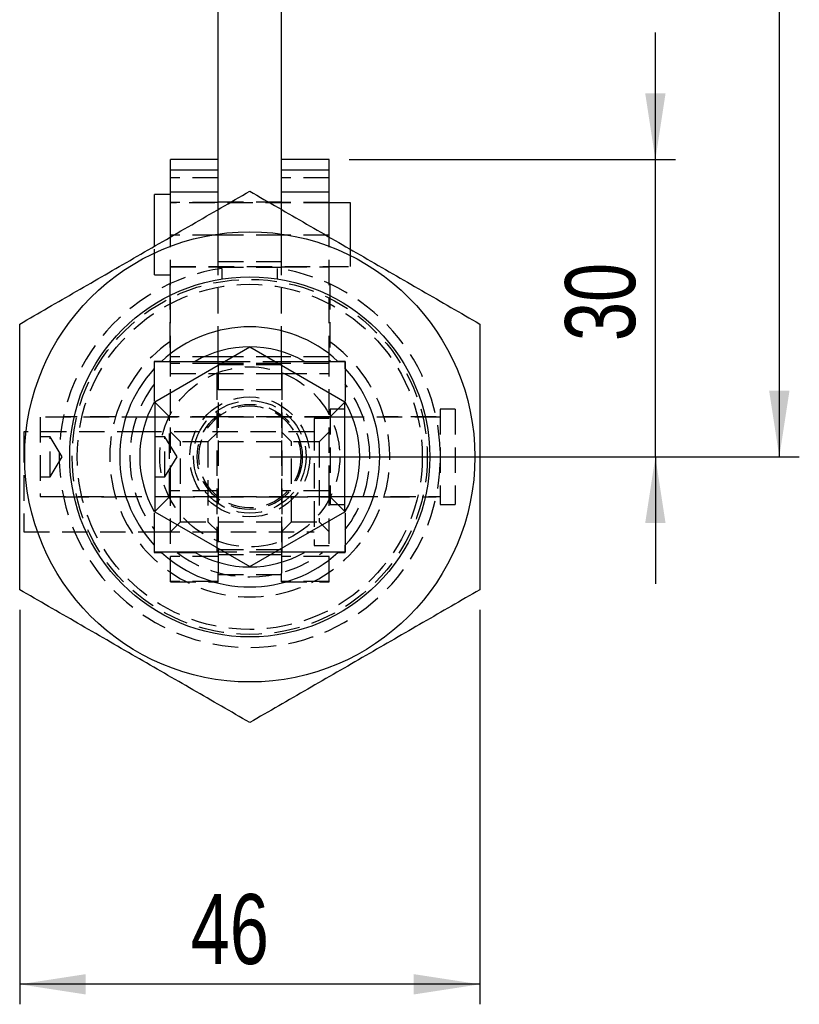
# Model space of a CAD drawing. Extents: x 101 to 797, y 38 to 582.
# Tile 18 of 25: x 388 to 466, y 334 to 432. Entities that reach past the tile are written whole.
import ezdxf

# ---------------------------------------------------------------- set-up
doc = ezdxf.new("R2010")
doc.units = 0
doc.header["$LTSCALE"] = 2
doc.linetypes.add('HIDDEN', pattern=[1.905, 1.27, -0.635])
doc.layers.get('0').update_dxf_attribs({"linetype": 'CONTINUOUS'})
doc.layers.add('FORMATO', color=179, linetype='CONTINUOUS')
doc.styles.add('SLDTEXTSTYLE0', font='TXT', dxfattribs={"width": 0.75})
doc.dimstyles.new('SLDDIMSTYLE0', dxfattribs={"dimtxt": 7, "dimasz": 6.604, "dimexe": 0, "dimexo": 0.0625, "dimgap": 1.75, "dimtad": 1, "dimdec": 0, "dimrnd": 1e-09, "dimzin": 12, "dimtxsty": 'SLDTEXTSTYLE0', "dimsah": 1, "dimcen": 0.09, "dimazin": 3, "dimtfac": 1, "dimtdec": 0, "dimtmove": 0, "dimatfit": 3, "dimtolj": 1, "dimtzin": 12})
doc.dimstyles.new('SLDDIMSTYLE3', dxfattribs={"dimtxt": 7, "dimasz": 6.604, "dimexe": 0, "dimexo": 0.0625, "dimgap": 1.75, "dimtad": 1, "dimdec": 3, "dimrnd": 1e-09, "dimzin": 12, "dimtxsty": 'SLDTEXTSTYLE0', "dimsah": 1, "dimcen": 0.09, "dimazin": 3, "dimtfac": 1, "dimtdec": 3, "dimtofl": 0, "dimtmove": 0, "dimatfit": 3, "dimtolj": 1, "dimtzin": 12})
doc.dimstyles.new('SLDDIMSTYLE5', dxfattribs={"dimtxt": 7, "dimasz": 6.604, "dimexe": 0, "dimexo": 0.0625, "dimgap": 1.75, "dimtad": 1, "dimdec": 0, "dimrnd": 1e-09, "dimzin": 12, "dimtxsty": 'SLDTEXTSTYLE0', "dimsah": 1, "dimcen": 0.09, "dimazin": 3, "dimtfac": 1, "dimtdec": 0, "dimtofl": 0, "dimtmove": 0, "dimatfit": 3, "dimtolj": 1, "dimtzin": 12})

# ---------------------------------------------------------------- blocks, each defined once
blk = doc.blocks.new('_D_10')
at = {"layer": 'FORMATO'}
for p, q in [((451.828, 418.189), (451.828, 430.889)), ((421.203, 418.189), (453.828, 418.189)), ((451.828, 388.465), (451.828, 418.189)), ((413.278, 388.465), (453.828, 388.465)), ((451.828, 388.465), (451.828, 375.765))]:
    blk.add_line(p, q, dxfattribs=at)
for points in [[(451.828, 418.189), (452.844, 424.793), (450.812, 424.793)], [(451.828, 388.465), (450.812, 381.861), (452.844, 381.861)]]:
    blk.add_solid(points, dxfattribs=at)
at = {"layer": 'FORMATO', "insert": (442.805, 400.046), "char_height": 7, "attachment_point": 1, "rotation": 90, "style": 'SLDTEXTSTYLE0'}
blk.add_mtext('30', dxfattribs=at)
blk = doc.blocks.new('_D_11')
at = {"layer": 'FORMATO'}
for p, q in [((388.278, 373.186), (388.278, 333.741)), ((434.278, 373.186), (434.278, 333.741)), ((434.278, 335.741), (388.278, 335.741))]:
    blk.add_line(p, q, dxfattribs=at)
for points in [[(388.278, 335.741), (394.882, 334.725), (394.882, 336.757)], [(434.278, 335.741), (427.674, 336.757), (427.674, 334.725)]]:
    blk.add_solid(points, dxfattribs=at)
at = {"layer": 'FORMATO', "insert": (405.385, 344.765), "char_height": 7, "attachment_point": 1, "style": 'SLDTEXTSTYLE0'}
blk.add_mtext('46', dxfattribs=at)
blk = doc.blocks.new('_D_12')
at = {"layer": 'FORMATO'}
for p, q in [((418.704, 534.567), (466.217, 534.567)), ((464.217, 534.567), (464.217, 388.465)), ((413.278, 388.465), (466.217, 388.465))]:
    blk.add_line(p, q, dxfattribs=at)
for points in [[(464.217, 534.567), (463.201, 527.963), (465.233, 527.963)], [(464.217, 388.465), (465.233, 395.069), (463.201, 395.069)]]:
    blk.add_solid(points, dxfattribs=at)
at = {"layer": 'FORMATO', "insert": (455.193, 459.206), "char_height": 7, "attachment_point": 1, "rotation": 90, "style": 'SLDTEXTSTYLE0'}
blk.add_mtext('146', dxfattribs=at)

msp = doc.modelspace()

# ---------------------------------------------------------------- linework, layer by layer
at = {"color": 7, "linetype": 'CONTINUOUS'}
for p, q in [((408.1033, 413.1896), (408.1033, 433.6031)), ((414.4533, 413.1896), (414.4533, 433.6065)), ((408.1033, 418.1966), (403.3533, 418.1966)), ((403.3533, 418.1886), (403.3533, 418.1966)), ((408.1033, 418.1886), (403.3533, 418.1886)), ((403.3533, 417.1147), (403.3533, 418.1886)), ((419.2033, 418.1966), (414.4533, 418.1966)), ((419.2033, 418.1886), (414.4533, 418.1886)), ((419.2033, 418.1886), (419.2033, 418.1966)), ((419.2033, 417.1147), (419.2033, 418.1886)), ((408.1033, 417.1147), (403.3533, 417.1147)), ((403.3533, 414.9438), (403.3533, 417.1147)), ((419.2033, 417.1147), (414.4533, 417.1147)), ((419.2033, 414.9438), (419.2033, 417.1147)), ((403.3533, 414.6797), (401.7533, 414.6797)), ((401.7533, 409.5177), (401.7533, 414.6797)), ((408.1033, 414.9438), (403.3533, 414.9438)), ((403.3533, 410.4472), (403.3533, 414.9438)), ((408.1033, 413.1896), (408.1033, 414.9438)), ((419.2033, 414.9438), (414.4533, 414.9438)), ((414.4533, 413.1896), (414.4533, 414.9438)), ((419.2033, 410.4472), (419.2033, 414.9438)), ((421.3533, 413.8547), (419.2033, 413.8547)), ((421.3533, 409.1758), (421.3533, 413.8547)), ((411.2783, 399.4343), (401.7783, 393.9494)), ((408.1033, 397.9896), (408.1033, 398.9964)), ((420.7783, 393.9494), (411.2783, 399.4343)), ((414.4533, 397.9896), (414.4533, 398.9964)), ((402.458, 398.0146), (401.7283, 398.0146)), ((401.7283, 398.0146), (401.7283, 397.2849)), ((401.7533, 397.9896), (408.7761, 397.9896)), ((401.7533, 394.0441), (401.7533, 397.9896)), ((403.3533, 397.9896), (403.3533, 398.0146)), ((413.7805, 397.9896), (420.8033, 397.9896)), ((419.2033, 397.9896), (419.2033, 398.0146)), ((420.8283, 398.0146), (420.0986, 398.0146)), ((420.8033, 397.9896), (420.8033, 394.0441)), ((420.8283, 397.2849), (420.8283, 398.0146)), ((401.7783, 393.9494), (401.7783, 382.9798)), ((420.7783, 382.9798), (420.7783, 393.9494)), ((401.7533, 392.4334), (401.0192, 392.4334)), ((421.5374, 392.4334), (420.8033, 392.4334)), ((401.7533, 390.959), (400.5648, 390.959)), ((420.8033, 384.4959), (421.5374, 384.4959)), ((401.7783, 382.9798), (411.2783, 377.495)), ((411.2783, 377.495), (420.7783, 382.9798)), ((401.7533, 378.9396), (401.7533, 382.8852)), ((420.8033, 382.8852), (420.8033, 378.9396)), ((401.7283, 380.959), (401.7533, 380.959)), ((401.7283, 379.6443), (401.7283, 378.9146)), ((420.8283, 378.9146), (420.8283, 379.6443)), ((401.7283, 378.9146), (402.458, 378.9146)), ((408.7761, 378.9396), (401.7533, 378.9396)), ((408.1033, 378.9396), (408.1033, 377.9328)), ((420.8033, 378.9396), (413.7805, 378.9396)), ((414.4533, 378.9396), (414.4533, 377.9328)), ((420.0986, 378.9146), (420.8283, 378.9146))]:
    msp.add_line(p, q, dxfattribs=at)
at = {"color": 7, "linetype": 'HIDDEN'}
for p, q in [((408.1033, 416.3756), (403.3533, 416.3756)), ((419.2033, 416.3756), (414.4533, 416.3756)), ((408.1033, 413.8797), (403.3533, 413.8797)), ((419.2033, 413.8547), (403.3533, 413.8547)), ((414.4533, 413.9297), (408.1033, 413.9297)), ((419.2033, 413.8797), (414.4533, 413.8797)), ((408.1033, 398.9964), (408.1033, 413.1896)), ((408.1033, 407.9719), (408.1033, 413.1896)), ((414.4533, 398.9964), (414.4533, 413.1896)), ((414.4533, 407.9719), (414.4533, 413.1896)), ((408.1033, 410.6199), (403.3533, 410.6199)), ((403.3533, 398.0146), (403.3533, 410.4472)), ((414.4533, 410.6199), (408.1033, 410.6199)), ((419.2033, 410.6199), (414.4533, 410.6199)), ((419.2033, 398.0146), (419.2033, 410.4472)), ((401.7533, 406.6797), (401.7533, 409.5177)), ((421.3533, 407.5047), (421.3533, 409.1758)), ((403.3533, 407.5047), (421.3533, 407.5047)), ((414.4533, 407.9719), (408.1033, 407.9719)), ((401.7533, 406.6797), (403.3533, 406.6797)), ((403.3533, 407.4797), (408.1033, 407.4797)), ((408.1033, 407.4297), (414.4533, 407.4297)), ((408.4944, 407.3101), (408.4944, 406.248)), ((414.0622, 406.248), (414.0622, 407.3101)), ((414.4533, 407.4797), (419.2033, 407.4797)), ((403.2783, 405.7534), (403.2783, 398.0146)), ((419.2783, 405.7534), (419.2783, 398.0146)), ((408.1033, 398.4646), (403.3533, 398.4646)), ((403.3533, 385.0641), (403.3533, 397.9896)), ((408.1033, 397.8073), (403.3533, 397.8073)), ((408.0283, 378.9396), (408.0283, 397.9896)), ((414.4533, 398.4646), (408.1033, 398.4646)), ((408.1033, 397.7146), (408.1033, 397.9896)), ((414.4533, 397.8073), (408.1033, 397.8073)), ((408.1033, 397.7146), (408.1033, 379.2206)), ((414.4533, 397.7146), (408.1033, 397.7146)), ((408.1033, 397.7086), (414.4533, 397.7086)), ((408.7761, 397.9896), (413.7805, 397.9896)), ((419.2033, 398.4646), (414.4533, 398.4646)), ((414.4533, 397.7146), (414.4533, 397.9896)), ((419.2033, 397.8073), (414.4533, 397.8073)), ((414.4533, 397.7146), (414.4533, 379.2206)), ((414.5283, 378.9396), (414.5283, 397.9896)), ((419.2033, 385.0641), (419.2033, 397.9896)), ((403.3533, 396.8105), (408.1033, 396.8105)), ((408.1033, 396.8105), (414.4533, 396.8105)), ((414.4533, 396.8105), (419.2033, 396.8105)), ((408.1033, 395.203), (414.4533, 395.203)), ((403.2533, 392.4646), (401.7533, 393.9646)), ((420.8033, 393.9646), (419.3033, 392.4646)), ((419.3033, 393.2271), (419.3033, 383.7021)), ((420.8033, 393.2271), (419.3033, 393.2271)), ((430.3283, 393.2271), (430.3283, 383.7021)), ((431.8283, 393.2271), (430.3283, 393.2271)), ((431.8283, 393.2271), (431.8283, 383.7021)), ((390.3283, 392.4334), (390.3283, 384.4959)), ((401.0192, 392.4334), (390.3283, 392.4334)), ((397.8483, 392.4646), (392.65, 392.4646)), ((401.8033, 392.4334), (401.7533, 392.4334)), ((419.3033, 392.4334), (401.8033, 392.4334)), ((403.2533, 384.4646), (403.2533, 392.4646)), ((408.0283, 392.4646), (403.2533, 392.4646)), ((408.1033, 392.4646), (408.0283, 392.4646)), ((414.4533, 392.4646), (408.1033, 392.4646)), ((414.5283, 392.4646), (414.4533, 392.4646)), ((419.3033, 392.4646), (414.5283, 392.4646)), ((417.7033, 392.309), (417.7033, 391.6463)), ((419.2033, 392.309), (417.7033, 392.309)), ((420.8033, 392.4334), (419.3033, 392.4334)), ((430.3283, 392.4334), (421.5374, 392.4334)), ((429.9139, 392.4646), (424.703, 392.4646)), ((388.7033, 390.959), (388.7033, 390.4372)), ((400.5648, 390.959), (388.7033, 390.959)), ((417.7033, 390.959), (401.7533, 390.959)), ((404.3533, 389.959), (403.3533, 390.959)), ((408.1033, 390.959), (407.1033, 389.959)), ((415.4533, 389.959), (414.4533, 390.959)), ((417.7033, 391.6463), (417.7033, 379.609)), ((419.2033, 390.959), (418.2033, 389.959)), ((388.7033, 390.4372), (388.7033, 380.959)), ((391.3283, 390.4646), (390.3283, 390.4646)), ((391.3283, 386.4646), (391.3283, 390.4646)), ((392.53, 388.4646), (391.3283, 390.4646)), ((402.8033, 390.4646), (401.8033, 390.4646)), ((402.8033, 386.4646), (402.8033, 390.4646)), ((404.005, 388.4646), (402.8033, 390.4646)), ((404.3533, 389.9429), (404.3533, 389.959)), ((407.1033, 389.959), (404.3533, 389.959)), ((404.3533, 381.959), (404.3533, 389.9429)), ((407.1033, 389.959), (407.1033, 381.959)), ((414.4533, 389.959), (408.1033, 389.959)), ((415.4533, 389.9429), (415.4533, 389.959)), ((418.2033, 389.959), (415.4533, 389.959)), ((415.4533, 381.959), (415.4533, 389.9429)), ((418.2033, 389.959), (418.2033, 381.959)), ((391.3283, 386.4646), (392.53, 388.4646)), ((402.8033, 386.4646), (404.005, 388.4646)), ((390.3283, 386.4646), (391.3283, 386.4646)), ((401.8033, 386.4646), (402.8033, 386.4646)), ((408.1033, 385.0641), (403.3533, 385.0641)), ((403.3533, 375.959), (403.3533, 385.0641)), ((419.2033, 385.0641), (414.4533, 385.0641)), ((419.2033, 375.959), (419.2033, 385.0641)), ((390.3283, 384.4959), (401.8033, 384.4959)), ((392.6427, 384.4646), (397.8535, 384.4646)), ((401.7533, 382.9646), (403.2533, 384.4646)), ((401.8033, 384.4959), (419.3033, 384.4959)), ((403.2533, 384.4646), (408.0283, 384.4646)), ((408.0283, 384.4646), (408.1033, 384.4646)), ((408.1033, 384.4646), (414.4533, 384.4646)), ((414.4533, 384.4646), (414.5283, 384.4646)), ((414.5283, 384.4646), (419.3033, 384.4646)), ((419.3033, 384.4959), (420.8033, 384.4959)), ((419.3033, 384.4646), (420.8033, 382.9646)), ((421.5374, 384.4959), (430.3283, 384.4959)), ((424.7082, 384.4646), (429.9066, 384.4646)), ((419.3033, 383.7021), (420.8033, 383.7021)), ((430.3283, 383.7021), (431.8283, 383.7021)), ((403.3533, 380.959), (404.3533, 381.959)), ((404.3533, 381.959), (407.1033, 381.959)), ((407.1033, 381.959), (408.1033, 380.959)), ((408.1033, 381.959), (414.4533, 381.959)), ((414.4533, 380.959), (415.4533, 381.959)), ((415.4533, 381.959), (418.2033, 381.959)), ((418.2033, 381.959), (419.2033, 380.959)), ((388.7033, 380.959), (401.7283, 380.959)), ((401.7533, 380.959), (417.7033, 380.959)), ((408.1033, 379.2206), (414.4533, 379.2206)), ((408.1033, 379.2206), (408.1033, 378.9396)), ((414.4533, 379.2206), (414.4533, 378.9396)), ((417.7033, 379.609), (419.2033, 379.609)), ((408.1033, 378.5047), (403.3533, 378.5047)), ((404.0121, 378.9146), (405.8196, 378.9146)), ((408.1033, 378.6918), (414.4533, 378.6918)), ((413.7805, 378.9396), (408.7761, 378.9396)), ((419.2033, 378.5047), (414.4533, 378.5047)), ((408.1033, 377.9328), (408.1033, 376.852)), ((414.4533, 377.9328), (414.4533, 376.852)), ((408.1033, 375.9991), (403.3533, 375.9991)), ((408.1033, 375.959), (408.1033, 376.852)), ((408.1033, 376.715), (414.4533, 376.715)), ((408.1033, 376.709), (414.4533, 376.709)), ((414.4533, 375.959), (414.4533, 376.852)), ((419.2033, 375.9991), (414.4533, 375.9991)), ((403.3533, 375.959), (408.1033, 375.959)), ((414.4533, 375.959), (419.2033, 375.959))]:
    msp.add_line(p, q, dxfattribs=at)
at = {"color": 7, "linetype": 'CONTINUOUS'}
for radius in [22.5, 18]:
    msp.add_circle((411.2783, 388.4646), radius, dxfattribs=at)
at = {"color": 7, "linetype": 'HIDDEN'}
for radius in [17.75, 17.25, 9, 6, 5.6314, 5.25, 5.1]:
    msp.add_circle((411.2783, 388.4646), radius, dxfattribs=at)
for radius, start, end in [(19.05, 98.403042, 81.596958), (14, 124.849905, 55.150095), (12, 142.734037, 217.265963), (12, 322.734037, 37.265963), (12, 232.734037, 307.265963)]:
    msp.add_arc((411.2783, 388.4646), radius, start, end, dxfattribs=at)
at = {"color": 7, "linetype": 'CONTINUOUS'}
for radius, start, end in [(13, 47.274727, 132.725273), (11, 60.248038, 119.751962), (13, 137.274727, 222.725273), (13, 317.274727, 42.725273), (11, 150.248038, 209.751962), (11, 330.248038, 29.751962), (13, 227.274727, 312.725273), (11, 240.248038, 299.751962)]:
    msp.add_arc((411.2783, 388.4646), radius, start, end, dxfattribs=at)
for points, knots in [([(388.2783, 401.7437), (390.17, 402.8359), (393.9529, 405.0199), (399.7044, 408.3405), (405.4935, 411.6829), (409.3498, 413.9093), (411.2783, 415.0227)], [0, 0, 0, 0, 0.2476457, 0.4952095, 0.7475611, 1, 1, 1, 1]), ([(411.2783, 415.0227), (413.17, 413.9305), (416.9529, 411.7465), (422.7044, 408.4259), (428.4935, 405.0835), (432.3498, 402.8571), (434.2783, 401.7437)], [0, 0, 0, 0, 0.2476457, 0.4952095, 0.7475611, 1, 1, 1, 1]), ([(388.2783, 375.1856), (388.2783, 376.287), (388.2783, 379.301), (388.2783, 384.2547), (388.2783, 390.0702), (388.2783, 395.9112), (388.2783, 399.7993), (388.2783, 401.7437)], [0, 0, 0, 0, 0.1250106, 0.3420702, 0.5590922, 0.7795189, 1, 1, 1, 1]), ([(434.2783, 401.7437), (434.2783, 399.8288), (434.2783, 395.9994), (434.2783, 390.1886), (434.2783, 384.3433), (434.2783, 379.3303), (434.2783, 376.287), (434.2783, 375.1856)], [0, 0, 0, 0, 0.2171511, 0.4342508, 0.6546005, 0.8749893, 1, 1, 1, 1]), ([(411.2783, 361.9065), (409.3865, 362.9987), (405.6036, 365.1828), (399.8522, 368.5034), (394.063, 371.8457), (390.2068, 374.0722), (388.2783, 375.1856)], [0, 0, 0, 0, 0.2476457, 0.4952095, 0.7475612, 1, 1, 1, 1]), ([(434.2783, 375.1856), (432.3865, 374.0933), (428.6036, 371.9093), (422.8522, 368.5887), (417.063, 365.2463), (413.2068, 363.0199), (411.2783, 361.9065)], [0, 0, 0, 0, 0.24764568, 0.49520951, 0.74756116, 1, 1, 1, 1])]:
    msp.add_open_spline(points, degree=3, knots=knots, dxfattribs=at)

# ---------------------------------------------------------------- dimensions: what is measured, and where the dimension line sits
at = {"layer": 'FORMATO'}
for base, p1, p2, dimstyle, picture, middle in [((464.2165, 388.4646), (416.704, 534.5674), (411.2783, 388.4646), 'SLDDIMSTYLE5', '_D_12', (464.2165, 466.9645)), ((451.8283, 418.1886), (411.2783, 388.4646), (419.2033, 418.1886), 'SLDDIMSTYLE0', '_D_10', (451.8283, 405.2185))]:
    dim = msp.add_linear_dim(base=base, p1=p1, p2=p2, angle=90, dimstyle=dimstyle, dxfattribs=at)
    dim.commit()
    dim.dimension.update_dxf_attribs({"geometry": picture, "text_midpoint": middle, "dimtype": 160})
dim = msp.add_linear_dim(base=(388.2783, 335.7414), p1=(434.2783, 375.1856), p2=(388.2783, 375.1856), dimstyle='SLDDIMSTYLE3', dxfattribs=at)
dim.commit()
dim.dimension.update_dxf_attribs({"geometry": '_D_11', "text_midpoint": (410.5575, 335.7414), "dimtype": 160})

doc.saveas('drawing.dxf')
